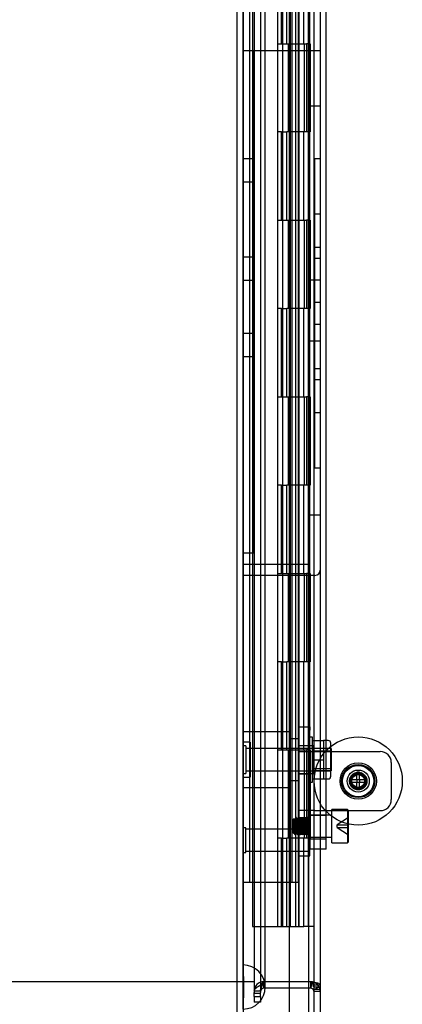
# Model space of a CAD drawing. Header units: inches. Extents: x 1 to 240, y -1 to 159.
# Tile 67 of 108: x 115.39 to 119.73, y 63.57 to 74.72. Entities that reach past the tile are written whole.
import ezdxf
from ezdxf.enums import TextEntityAlignment as Align
from ezdxf.lldxf.tags import DXFTag

# ---------------------------------------------------------------- set-up
doc = ezdxf.new("R2010")
doc.units = ezdxf.units.IN
doc.header["$MEASUREMENT"] = 0
for name, color, linetype in [('COM43544', 7, 'Continuous'), ('COM43576', 7, 'Continuous'), ('COM55702-31', 7, 'Continuous'), ('COM56175', 7, 'Continuous'), ('COM70219', 7, 'Continuous'), ('COM70657-17', 7, 'Continuous'), ('COM70658-11', 7, 'Continuous'), ('COM70662-38C', 7, 'Continuous'), ('Default', 7, 'Continuous'), ('HNG10620-38B', 7, 'Continuous'), ('HNG10620-38P', 7, 'Continuous'), ('LOC13320', 7, 'Continuous'), ('NTS16699', 7, 'Continuous'), ('PKT99', 7, 'Continuous'), ('ROL87452', 7, 'Continuous'), ('SCS86713', 7, 'Continuous'), ('SCS86714', 7, 'Continuous'), ('STD21878', 7, 'Continuous'), ('STD21879', 7, 'Continuous'), ('WAM30029', 7, 'Continuous')]:
    doc.layers.add(name, color=color, linetype=linetype)
doc.styles.add('SEACAD_Times_New_Roman', font='times.ttf')
tags = doc.linetypes.add('HIDDEN2', pattern=[0.1875, 0.125, -0.0625]).pattern_tags.tags
tags[6:7] = [DXFTag(74, 4), DXFTag(75, 0), DXFTag(340, '0'), DXFTag(46, 0.0), DXFTag(50, 0.0), DXFTag(44, 0.0), DXFTag(45, 0.0)]
tags[4:5] = [DXFTag(74, 4), DXFTag(75, 0), DXFTag(340, '0'), DXFTag(46, 0.0), DXFTag(50, 0.0), DXFTag(44, 0.0), DXFTag(45, 0.0)]
doc.dimstyles.new('HAMMOND_(STH_-_240x160)', dxfattribs={"dimtxt": 1, "dimasz": 1.25, "dimexe": 0.5, "dimexo": 0.5, "dimgap": 0.25, "dimtad": 0, "dimtih": 1, "dimtoh": 1, "dimzin": 0, "dimdsep": 46, "dimtxsty": 'SEACAD_Times_New_Roman', "dimblk1": '_SE_FILLED', "dimblk2": '_SE_FILLED', "dimsah": 1, "dimcen": 0.5, "dimadec": 0, "dimazin": 0, "dimtfac": 0.8, "dimtofl": 0, "dimtmove": 0, "dimatfit": 3, "dimfxl": 1, "dimtolj": 1, "dimtzin": 0, "dimarcsym": 0})

# ---------------------------------------------------------------- blocks, each defined once
blk = doc.blocks.new('SE3')
at = {"layer": 'COM43544', "color": 7, "linetype": 'HIDDEN2'}
for p, q in [((118.687, 63.824), (118.153, 63.824)), ((118.153, 63.752), (118.153, 63.824)), ((118.17, 63.824), (118.153, 63.824)), ((118.17, 63.752), (118.17, 63.824)), ((118.697, 63.824), (118.687, 63.824)), ((118.69, 63.752), (118.697, 63.823)), ((118.691, 63.752), (118.698, 63.823)), ((118.117, 63.716), (118.045, 63.716)), ((118.045, 63.696), (118.117, 63.696)), ((118.17, 63.752), (118.153, 63.752)), ((118.66, 63.752), (118.17, 63.752)), ((118.719, 63.766), (118.783, 63.766)), ((118.719, 63.732), (118.783, 63.766)), ((118.723, 63.738), (118.795, 63.738)), ((118.723, 63.716), (118.795, 63.716)), ((118.045, 63.657), (118.045, 63.594)), ((118.117, 63.594), (118.045, 63.594)), ((118.117, 63.657), (118.117, 63.594))]:
    blk.add_line(p, q, dxfattribs=at)
at = {"layer": 'COM43544', "color": 7, "linetype": 'Continuous'}
for p, q in [((118.687, 63.752), (118.687, 63.824)), ((118.691, 63.823), (118.698, 63.823)), ((118.687, 63.752), (118.66, 63.752))]:
    blk.add_line(p, q, dxfattribs=at)
at = {"layer": 'COM43544', "color": 7, "linetype": 'HIDDEN2'}
for centre, radius, start, end in [((118.153, 63.716), 0.108, 90, 179.0983), ((118.687, 63.716), 0.108, 0, 70.3799), ((118.153, 63.716), 0.036, 90, 179.0983), ((118.752, 63.736), 0.0433, 3.1615, 44.0869)]:
    blk.add_arc(centre, radius, start, end, dxfattribs=at)
at = {"layer": 'COM43544', "color": 7, "linetype": 'Continuous'}
for radius, start in [(0.108, 70.3799), (0.036, 0)]:
    blk.add_arc((118.687, 63.716), radius, start, 90, dxfattribs=at)
at = {"layer": 'COM43544', "color": 7, "linetype": 'HIDDEN2'}
for points, knots in [([(118.153, 63.824), (118.152, 63.824), (118.15, 63.824), (118.148, 63.823), (118.145, 63.821), (118.143, 63.819), (118.14, 63.817), (118.137, 63.813), (118.134, 63.808), (118.131, 63.801), (118.128, 63.792), (118.125, 63.782), (118.122, 63.769), (118.12, 63.759), (118.119, 63.745), (118.118, 63.735), (118.117, 63.724), (118.117, 63.719), (118.117, 63.716)], [0, 0, 0, 0, 0.022754, 0.045984, 0.070591, 0.096461, 0.123511, 0.151659, 0.210448, 0.271762, 0.334819, 0.464273, 0.530139, 0.663249, 0.730292, 0.864945, 0.932449, 1, 1, 1, 1]), ([(118.719, 63.766), (118.719, 63.769), (118.718, 63.773), (118.716, 63.78), (118.715, 63.786), (118.713, 63.793), (118.711, 63.799), (118.708, 63.805), (118.705, 63.81), (118.701, 63.816), (118.698, 63.819), (118.694, 63.822), (118.692, 63.823), (118.691, 63.823), (118.691, 63.823)], [0, 0, 0, 0, 0.137044, 0.205097, 0.339959, 0.406622, 0.537833, 0.602098, 0.726778, 0.786613, 0.898971, 0.950885, 0.97576, 1, 1, 1, 1])]:
    blk.add_open_spline(points, degree=3, knots=knots, dxfattribs=at)
at = {"layer": 'COM43576', "color": 7, "linetype": 'Continuous'}
for p, q in [((118.723, 104.342), (118.723, 62.556)), ((118.687, 63.824), (118.66, 63.824)), ((118.687, 63.824), (118.698, 63.824))]:
    blk.add_line(p, q, dxfattribs=at)
at = {"layer": 'COM43576', "color": 7, "linetype": 'HIDDEN2'}
for p, q in [((118.795, 104.342), (118.795, 62.556)), ((118.045, 103.195), (118.045, 63.702)), ((118.117, 103.195), (118.117, 63.702)), ((118.17, 63.824), (118.153, 63.807)), ((118.66, 63.824), (118.17, 63.824)), ((118.698, 63.824), (118.719, 63.824)), ((118.117, 63.716), (118.045, 63.716)), ((118.045, 63.657), (118.045, 63.702)), ((118.117, 63.657), (118.117, 63.702)), ((118.723, 63.788), (118.795, 63.788)), ((118.045, 63.657), (118.117, 63.657))]:
    blk.add_line(p, q, dxfattribs=at)
for points, knots in [([(118.046, 63.72), (118.046, 63.726), (118.049, 63.732), (118.059, 63.746), (118.067, 63.754), (118.087, 63.769), (118.099, 63.777), (118.125, 63.792), (118.139, 63.799), (118.153, 63.807)], [0.0402315, 0.0402315, 0.0402315, 0.0402315, 0.25, 0.25, 0.5, 0.5, 0.75, 0.75, 1, 1, 1, 1]), ([(118.117, 63.716), (118.117, 63.731), (118.121, 63.746), (118.135, 63.777), (118.144, 63.792), (118.153, 63.807)], [0, 0, 0, 0, 0.5, 0.5, 1, 1, 1, 1]), ([(118.719, 63.824), (118.73, 63.821), (118.74, 63.818), (118.759, 63.812), (118.767, 63.809), (118.781, 63.803), (118.786, 63.8), (118.794, 63.794), (118.795, 63.791), (118.795, 63.788)], [0, 0, 0, 0, 0.25, 0.25, 0.5, 0.5, 0.75, 0.75, 1, 1, 1, 1])]:
    blk.add_open_spline(points, degree=3, knots=knots, dxfattribs=at)
at = {"layer": 'COM43576', "color": 7, "linetype": 'Continuous'}
blk.add_open_spline([(118.698, 63.824), (118.705, 63.818), (118.712, 63.812), (118.721, 63.8), (118.723, 63.794), (118.723, 63.788)], degree=3, knots=[0, 0, 0, 0, 0.5, 0.5, 1, 1, 1, 1], dxfattribs=at)
at = {"layer": 'COM55702-31', "color": 7, "linetype": 'HIDDEN2'}
for p, q in [((117.992, 101.949), (117.992, 64.949)), ((118.473, 101.949), (118.473, 64.949)), ((118.545, 101.949), (118.545, 64.949)), ((117.992, 64.949), (117.92, 64.949)), ((118.108, 64.949), (117.992, 64.949)), ((118.358, 64.949), (118.108, 64.949)), ((118.545, 64.949), (118.358, 64.949))]:
    blk.add_line(p, q, dxfattribs=at)
at = {"layer": 'COM56175', "color": 7, "linetype": 'HIDDEN2'}
for p, q in [((118.55, 66.713), (118.675, 66.713)), ((118.55, 66.675), (118.55, 66.713)), ((118.675, 66.713), (118.675, 66.675)), ((118.55, 66.675), (118.55, 66.432)), ((118.675, 66.432), (118.675, 66.675)), ((118.55, 66.498), (118.675, 66.498)), ((118.55, 66.432), (118.735, 66.432)), ((118.55, 65.762), (118.55, 66.432)), ((118.675, 65.762), (118.675, 66.432)), ((118.735, 66.432), (119.475, 66.432)), ((119.6, 66.307), (119.6, 65.887)), ((118.55, 66.179), (118.675, 66.179)), ((118.735, 65.762), (118.55, 65.762)), ((118.55, 65.73), (118.55, 65.762)), ((118.55, 65.73), (118.55, 65.337)), ((118.675, 65.762), (118.675, 65.73)), ((118.675, 65.73), (118.675, 65.337)), ((118.735, 65.762), (119.475, 65.762)), ((118.675, 65.681), (118.55, 65.681)), ((118.675, 65.674), (118.55, 65.674)), ((118.55, 65.498), (118.675, 65.498)), ((118.675, 65.491), (118.55, 65.491)), ((118.55, 65.251), (118.55, 65.337)), ((118.55, 65.251), (118.675, 65.251)), ((118.675, 65.327), (118.675, 65.337)), ((118.675, 65.251), (118.675, 65.324))]:
    blk.add_line(p, q, dxfattribs=at)
for radius in [0.095, 0.088]:
    blk.add_circle((119.225, 66.097), radius, dxfattribs=at)
for centre, start, end in [((119.475, 66.307), 0, 90), ((119.475, 65.887), 270, 0)]:
    blk.add_arc(centre, 0.125, start, end, dxfattribs=at)
at = {"layer": 'COM70219', "color": 7, "linetype": 'HIDDEN2'}
for p, q in [((117.921, 64.014), (117.921, 102.884)), ((117.922, 64.014), (117.922, 102.884)), ((117.924, 64.014), (117.924, 102.884)), ((118.17, 64.014), (118.17, 102.884)), ((117.921, 63.515), (117.921, 64.014)), ((117.921, 64.013), (117.922, 64.013)), ((117.922, 63.515), (117.922, 64.014)), ((117.922, 64.013), (117.924, 63.764)), ((117.924, 63.764), (117.924, 64.014)), ((118.17, 63.764), (118.17, 64.014)), ((117.924, 63.764), (117.922, 63.515))]:
    blk.add_line(p, q, dxfattribs=at)
for start, end in [(0, 90), (270, 0)]:
    blk.add_arc((117.92, 63.764), 0.25, start, end, dxfattribs=at)
at = {"layer": 'COM70657-17', "color": 7, "linetype": 'Continuous'}
for p, q in [((117.848, 103.435), (117.848, 63.463)), ((118.66, 103.471), (118.66, 63.427))]:
    blk.add_line(p, q, dxfattribs=at)
at = {"layer": 'COM70657-17', "color": 7, "linetype": 'HIDDEN2'}
for p, q in [((117.92, 103.435), (117.92, 63.463)), ((118.442, 103.471), (118.442, 63.427))]:
    blk.add_line(p, q, dxfattribs=at)
at = {"layer": 'COM70658-11', "color": 7, "linetype": 'HIDDEN2'}
for p, q in [((118.863, 65.324), (118.863, 96.385)), ((118.675, 66.713), (118.675, 82.436)), ((118.863, 65.707), (118.675, 65.707)), ((118.675, 65.442), (118.863, 65.442)), ((118.675, 65.324), (118.675, 65.327)), ((118.863, 65.324), (118.675, 65.324))]:
    blk.add_line(p, q, dxfattribs=at)
at = {"layer": 'COM70662-38C', "color": 7, "linetype": 'HIDDEN2'}
for p, q in [((118.028, 102.449), (118.028, 64.449)), ((118.456, 64.449), (118.456, 102.449)), ((118.516, 64.449), (118.516, 102.449)), ((118.357, 74.449), (118.357, 75.449)), ((118.414, 74.449), (118.414, 75.449)), ((118.308, 74.449), (118.314, 74.449)), ((118.308, 74.449), (118.308, 73.449)), ((118.314, 74.449), (118.357, 74.449)), ((118.357, 74.449), (118.414, 74.449)), ((118.368, 74.449), (118.368, 73.449)), ((118.431, 74.449), (118.431, 73.449)), ((118.431, 74.449), (118.615, 74.449)), ((118.443, 74.449), (118.443, 73.449)), ((118.556, 73.449), (118.556, 74.449)), ((118.616, 73.449), (118.616, 74.449)), ((118.314, 73.449), (118.308, 73.449)), ((118.357, 73.449), (118.314, 73.449)), ((118.357, 73.449), (118.414, 73.449)), ((118.357, 72.449), (118.357, 73.449)), ((118.414, 72.449), (118.414, 73.449)), ((118.615, 73.449), (118.431, 73.449)), ((118.308, 72.449), (118.314, 72.449)), ((118.308, 72.449), (118.308, 71.449)), ((118.314, 72.449), (118.357, 72.449)), ((118.357, 72.449), (118.414, 72.449)), ((118.368, 72.449), (118.368, 71.449)), ((118.431, 72.449), (118.431, 71.449)), ((118.431, 72.449), (118.615, 72.449)), ((118.443, 72.449), (118.443, 71.449)), ((118.556, 71.449), (118.556, 72.449)), ((118.616, 71.449), (118.616, 72.449)), ((118.314, 71.449), (118.308, 71.449)), ((118.357, 71.449), (118.314, 71.449)), ((118.357, 71.449), (118.414, 71.449)), ((118.357, 70.449), (118.357, 71.449)), ((118.414, 70.449), (118.414, 71.449)), ((118.615, 71.449), (118.431, 71.449)), ((118.308, 70.449), (118.314, 70.449)), ((118.308, 70.449), (118.308, 69.449)), ((118.314, 70.449), (118.357, 70.449)), ((118.357, 70.449), (118.414, 70.449)), ((118.368, 70.449), (118.368, 69.449)), ((118.431, 70.449), (118.431, 69.449)), ((118.431, 70.449), (118.615, 70.449)), ((118.443, 70.449), (118.443, 69.449)), ((118.556, 69.449), (118.556, 70.449)), ((118.616, 69.449), (118.616, 70.449)), ((118.314, 69.449), (118.308, 69.449)), ((118.357, 69.449), (118.314, 69.449)), ((118.357, 69.449), (118.414, 69.449)), ((118.357, 68.449), (118.357, 69.449)), ((118.414, 68.449), (118.414, 69.449)), ((118.615, 69.449), (118.431, 69.449)), ((118.308, 68.449), (118.314, 68.449)), ((118.308, 68.449), (118.308, 67.449)), ((118.314, 68.449), (118.357, 68.449)), ((118.357, 68.449), (118.414, 68.449)), ((118.368, 68.449), (118.368, 67.449)), ((118.431, 68.449), (118.431, 67.449)), ((118.431, 68.449), (118.615, 68.449)), ((118.443, 68.449), (118.443, 67.449)), ((118.556, 67.449), (118.556, 68.449)), ((118.616, 67.449), (118.616, 68.449)), ((118.314, 67.449), (118.308, 67.449)), ((118.357, 67.449), (118.314, 67.449)), ((118.357, 67.449), (118.414, 67.449)), ((118.357, 66.449), (118.357, 67.449)), ((118.414, 66.449), (118.414, 67.449)), ((118.615, 67.449), (118.431, 67.449)), ((118.308, 66.449), (118.314, 66.449)), ((118.308, 66.449), (118.308, 65.449)), ((118.314, 66.449), (118.357, 66.449)), ((118.357, 66.449), (118.414, 66.449)), ((118.368, 66.449), (118.368, 65.449)), ((118.431, 66.449), (118.431, 65.449)), ((118.431, 66.449), (118.615, 66.449)), ((118.443, 66.449), (118.443, 65.449)), ((118.556, 65.449), (118.556, 66.449)), ((118.616, 65.449), (118.616, 66.449)), ((118.314, 65.449), (118.308, 65.449)), ((118.357, 65.449), (118.314, 65.449)), ((118.357, 65.449), (118.414, 65.449)), ((118.357, 64.449), (118.357, 65.449)), ((118.414, 64.449), (118.414, 65.449)), ((118.615, 65.449), (118.431, 65.449)), ((118.028, 64.449), (118.427, 64.449)), ((118.427, 64.449), (118.516, 64.449))]:
    blk.add_line(p, q, dxfattribs=at)
at = {"layer": 'HNG10620-38B', "color": 7, "linetype": 'HIDDEN2'}
for p, q in [((118.663, 64.449), (118.663, 102.449)), ((118.308, 75.449), (118.308, 74.449)), ((118.368, 75.449), (118.368, 74.449)), ((118.552, 74.449), (118.552, 75.449)), ((118.609, 74.449), (118.609, 75.449)), ((118.308, 74.449), (118.314, 74.449)), ((118.414, 74.449), (118.609, 74.449)), ((118.615, 74.449), (118.637, 74.449)), ((118.68, 74.449), (118.637, 74.449)), ((118.637, 74.449), (118.637, 73.449)), ((118.68, 74.449), (118.68, 73.449)), ((118.314, 73.449), (118.308, 73.449)), ((118.308, 73.449), (118.308, 72.449)), ((118.368, 73.449), (118.368, 72.449)), ((118.609, 73.449), (118.414, 73.449)), ((118.552, 72.449), (118.552, 73.449)), ((118.609, 72.449), (118.609, 73.449)), ((118.637, 73.449), (118.615, 73.449)), ((118.68, 73.449), (118.637, 73.449)), ((118.308, 72.449), (118.314, 72.449)), ((118.414, 72.449), (118.609, 72.449)), ((118.615, 72.449), (118.637, 72.449)), ((118.68, 72.449), (118.637, 72.449)), ((118.637, 72.449), (118.637, 71.449)), ((118.68, 72.449), (118.68, 71.449)), ((118.314, 71.449), (118.308, 71.449)), ((118.308, 71.449), (118.308, 70.449)), ((118.368, 71.449), (118.368, 70.449)), ((118.609, 71.449), (118.414, 71.449)), ((118.552, 70.449), (118.552, 71.449)), ((118.609, 70.449), (118.609, 71.449)), ((118.637, 71.449), (118.615, 71.449)), ((118.68, 71.449), (118.637, 71.449)), ((118.308, 70.449), (118.314, 70.449)), ((118.414, 70.449), (118.609, 70.449)), ((118.615, 70.449), (118.637, 70.449)), ((118.68, 70.449), (118.637, 70.449)), ((118.637, 70.449), (118.637, 69.449)), ((118.68, 70.449), (118.68, 69.449)), ((118.314, 69.449), (118.308, 69.449)), ((118.308, 69.449), (118.308, 68.449)), ((118.368, 69.449), (118.368, 68.449)), ((118.609, 69.449), (118.414, 69.449)), ((118.552, 68.449), (118.552, 69.449)), ((118.609, 68.449), (118.609, 69.449)), ((118.637, 69.449), (118.615, 69.449)), ((118.68, 69.449), (118.637, 69.449)), ((118.308, 68.449), (118.314, 68.449)), ((118.414, 68.449), (118.609, 68.449)), ((118.615, 68.449), (118.637, 68.449)), ((118.68, 68.449), (118.637, 68.449)), ((118.637, 68.449), (118.637, 67.449)), ((118.68, 68.449), (118.68, 67.449)), ((118.314, 67.449), (118.308, 67.449)), ((118.308, 67.449), (118.308, 66.449)), ((118.368, 67.449), (118.368, 66.449)), ((118.609, 67.449), (118.414, 67.449)), ((118.552, 66.449), (118.552, 67.449)), ((118.609, 66.449), (118.609, 67.449)), ((118.637, 67.449), (118.615, 67.449)), ((118.68, 67.449), (118.637, 67.449)), ((118.308, 66.449), (118.314, 66.449)), ((118.414, 66.449), (118.609, 66.449)), ((118.615, 66.449), (118.637, 66.449)), ((118.68, 66.449), (118.637, 66.449)), ((118.637, 66.449), (118.637, 65.449)), ((118.68, 66.449), (118.68, 65.449)), ((118.314, 65.449), (118.308, 65.449)), ((118.308, 65.449), (118.308, 64.449)), ((118.368, 65.449), (118.368, 64.449)), ((118.609, 65.449), (118.414, 65.449)), ((118.552, 64.449), (118.552, 65.449)), ((118.609, 64.449), (118.609, 65.449)), ((118.637, 65.449), (118.615, 65.449)), ((118.68, 65.449), (118.637, 65.449)), ((118.516, 64.449), (118.609, 64.449)), ((118.655, 64.449), (118.609, 64.449)), ((118.663, 64.449), (118.655, 64.449)), ((118.723, 64.449), (118.663, 64.449))]:
    blk.add_line(p, q, dxfattribs=at)
at = {"layer": 'HNG10620-38P', "color": 7, "linetype": 'HIDDEN2'}
for p, q in [((118.368, 102.01), (118.368, 64.449)), ((118.556, 64.449), (118.556, 102.01))]:
    blk.add_line(p, q, dxfattribs=at)
at = {"layer": 'LOC13320', "color": 7, "linetype": 'HIDDEN2'}
for p, q in [((118.45, 66.654), (117.92, 66.654)), ((118.45, 66.654), (118.45, 66.024)), ((117.999, 66.536), (117.92, 66.536)), ((117.999, 66.536), (117.999, 66.142)), ((118.55, 66.575), (118.45, 66.575)), ((118.716, 66.496), (118.55, 66.496)), ((118.716, 66.496), (118.716, 66.181)), ((118.716, 66.467), (117.999, 66.467)), ((117.92, 66.142), (117.999, 66.142)), ((117.999, 66.211), (118.716, 66.211)), ((118.55, 66.181), (118.716, 66.181)), ((117.92, 66.024), (118.45, 66.024)), ((118.45, 66.103), (118.55, 66.103))]:
    blk.add_line(p, q, dxfattribs=at)
at = {"layer": 'NTS16699', "color": 7, "linetype": 'HIDDEN2'}
for p, q in [((118.705, 66.556), (118.83, 66.556)), ((118.83, 66.556), (118.83, 66.448)), ((118.885, 66.556), (118.83, 66.556)), ((118.915, 66.151), (118.915, 66.526)), ((118.915, 66.464), (118.705, 66.464)), ((118.915, 66.437), (118.705, 66.437)), ((118.83, 66.448), (118.83, 66.339)), ((118.705, 66.339), (118.83, 66.339)), ((118.83, 66.339), (118.83, 66.23)), ((118.705, 66.241), (118.915, 66.241)), ((118.915, 66.214), (118.705, 66.214)), ((118.83, 66.23), (118.83, 66.121)), ((118.705, 66.121), (118.83, 66.121)), ((118.83, 66.121), (118.885, 66.121))]:
    blk.add_line(p, q, dxfattribs=at)
for centre, start, end in [((118.885, 66.526), 0, 90), ((118.885, 66.151), 270, 0)]:
    blk.add_arc(centre, 0.03, start, end, dxfattribs=at)
at = {"layer": 'PKT99', "color": 7, "linetype": 'HIDDEN2'}
for p, q in [((117.92, 74.371), (118.045, 74.371)), ((118.045, 74.371), (118.735, 74.371)), ((118.045, 73.871), (118.045, 74.371)), ((118.67, 74.371), (118.67, 68.552)), ((118.735, 74.371), (118.795, 74.371)), ((118.795, 74.371), (118.795, 68.487)), ((118.045, 69.177), (118.045, 73.871)), ((118.67, 73.746), (118.795, 73.746)), ((117.92, 73.15), (118.045, 73.15)), ((118.735, 69.646), (118.735, 73.146)), ((118.795, 73.146), (118.735, 73.146)), ((117.92, 72.884), (118.045, 72.884)), ((118.735, 72.521), (118.795, 72.521)), ((118.735, 72.146), (118.795, 72.146)), ((117.92, 72.036), (118.045, 72.036)), ((118.735, 72.021), (118.795, 72.021)), ((117.92, 71.77), (118.045, 71.77)), ((118.67, 71.774), (118.795, 71.774)), ((118.735, 71.521), (118.795, 71.521)), ((118.735, 71.271), (118.795, 71.271)), ((117.92, 71.17), (118.045, 71.17)), ((118.67, 71.084), (118.795, 71.084)), ((117.92, 70.904), (118.045, 70.904)), ((118.735, 70.771), (118.795, 70.771)), ((118.735, 70.646), (118.795, 70.646)), ((118.735, 70.271), (118.795, 70.271)), ((118.735, 69.646), (118.795, 69.646)), ((118.045, 68.677), (118.045, 69.177)), ((118.67, 69.112), (118.795, 69.112)), ((118.045, 68.677), (117.92, 68.677)), ((117.92, 68.552), (118.67, 68.552)), ((118.735, 68.427), (117.92, 68.427))]:
    blk.add_line(p, q, dxfattribs=at)
blk.add_arc((118.735, 68.487), 0.06, 270, 0, dxfattribs=at)
at = {"layer": 'ROL87452', "color": 7, "linetype": 'HIDDEN2'}
for radius in [0.5, 0.206, 0.125]:
    blk.add_circle((119.225, 66.097), radius, dxfattribs=at)
at = {"layer": 'SCS86713', "color": 7, "linetype": 'HIDDEN2'}
for p, q in [((118.925, 65.711), (118.675, 65.711)), ((118.925, 65.399), (118.925, 65.774)), ((119.103, 65.774), (118.925, 65.774)), ((119.103, 65.774), (119.103, 65.399)), ((119.113, 65.764), (119.103, 65.774)), ((119.113, 65.409), (119.113, 65.764)), ((118.499, 65.672), (118.488, 65.66)), ((118.488, 65.66), (118.488, 65.512)), ((118.504, 65.664), (118.5, 65.67)), ((118.511, 65.664), (118.503, 65.664)), ((118.542, 65.664), (118.535, 65.664)), ((118.574, 65.664), (118.566, 65.664)), ((118.605, 65.664), (118.597, 65.664)), ((118.636, 65.664), (118.628, 65.664)), ((118.667, 65.664), (118.66, 65.664)), ((119.113, 65.685), (118.988, 65.601)), ((118.988, 65.601), (119.113, 65.601)), ((118.988, 65.571), (118.988, 65.601)), ((118.488, 65.512), (118.492, 65.508)), ((118.492, 65.508), (118.492, 65.53)), ((118.492, 65.508), (118.496, 65.508)), ((118.495, 65.508), (118.499, 65.502)), ((118.501, 65.499), (118.512, 65.488)), ((118.519, 65.508), (118.527, 65.508)), ((118.55, 65.508), (118.558, 65.508)), ((118.581, 65.508), (118.589, 65.508)), ((118.613, 65.508), (118.621, 65.508)), ((118.644, 65.508), (118.652, 65.508)), ((118.675, 65.508), (118.675, 65.508)), ((118.988, 65.571), (119.113, 65.571)), ((118.988, 65.571), (119.113, 65.487)), ((118.675, 65.461), (118.925, 65.461)), ((118.925, 65.399), (119.103, 65.399)), ((119.103, 65.399), (119.113, 65.409))]:
    blk.add_line(p, q, dxfattribs=at)
for centre, radius, start, end in [((97.242, 78.014), 24.595, 329.8575, 329.9124), ((138.609, 77.321), 23.213, 210.0866, 210.1448), ((97.459, 77.906), 24.379, 329.8572, 329.9126), ((140.258, 78.259), 25.084, 210.088, 210.1418), ((98.327, 77.421), 23.413, 329.8557, 329.9134), ((141.172, 78.771), 26.104, 210.0891, 210.1408), ((97.028, 78.192), 24.95, 329.858, 329.9121), ((140.93, 78.612), 25.787, 210.0889, 210.1413), ((96.565, 78.479), 25.522, 329.8585, 329.9114), ((140.212, 78.178), 24.922, 210.0879, 210.1422), ((101.874, 75.416), 19.419, 329.855, 329.9017), ((138.346, 53.995), 22.927, 149.8549, 149.9138), ((96.474, 52.704), 25.5, 30.0885, 30.1414), ((139.383, 53.412), 24.089, 149.8566, 149.9126), ((96.78, 52.863), 25.183, 30.0882, 30.1419), ((140.871, 52.567), 25.774, 149.859, 149.9114), ((97.315, 53.155), 24.6, 30.0876, 30.1425), ((141.17, 52.411), 26.083, 149.859, 149.9108), ((97.125, 53.027), 24.857, 30.0878, 30.1421), ((140.563, 52.782), 25.345, 149.8582, 149.9116), ((98.187, 53.625), 23.664, 30.0867, 30.1438), ((139.969, 53.144), 24.622, 149.8575, 149.9124)]:
    blk.add_arc(centre, radius, start, end, dxfattribs=at)
blk.add_ellipse((118.494, 65.586), major_axis=(0.002, -0.0784), ratio=0.060246, start_param=5.52224, end_param=6.281615, dxfattribs=at)
for points, knots in [([(118.499, 65.672), (118.499, 65.671), (118.499, 65.67), (118.498, 65.666), (118.497, 65.657), (118.496, 65.641), (118.495, 65.614), (118.494, 65.581), (118.493, 65.554), (118.492, 65.541), (118.492, 65.535), (118.492, 65.532)], [0, 0, 0, 0, 0.065016, 0.143192, 0.250589, 0.375884, 0.501185, 0.748978, 0.874062, 0.944489, 1, 1, 1, 1]), ([(118.509, 65.491), (118.509, 65.491), (118.508, 65.494), (118.507, 65.504), (118.507, 65.512), (118.506, 65.529), (118.506, 65.54), (118.505, 65.562), (118.504, 65.574), (118.504, 65.598), (118.503, 65.61), (118.502, 65.631), (118.502, 65.64), (118.501, 65.656), (118.501, 65.662), (118.5, 65.67), (118.5, 65.672), (118.499, 65.672)], [0, 0, 0, 0, 0.125, 0.125, 0.25, 0.25, 0.375, 0.375, 0.5, 0.5, 0.625, 0.625, 0.75, 0.75, 0.875, 0.875, 1, 1, 1, 1]), ([(118.492, 65.53), (118.492, 65.528), (118.493, 65.525), (118.494, 65.52), (118.495, 65.514), (118.496, 65.508), (118.498, 65.504), (118.5, 65.5), (118.5, 65.499), (118.501, 65.499)], [0, 0, 0, 0, 0.087923, 0.200057, 0.337286, 0.50069, 0.696806, 0.863804, 1, 1, 1, 1]), ([(118.512, 65.53), (118.512, 65.529), (118.512, 65.526), (118.512, 65.52), (118.511, 65.513), (118.511, 65.506), (118.511, 65.5), (118.51, 65.494), (118.51, 65.492), (118.509, 65.491), (118.509, 65.491), (118.509, 65.491)], [0, 0, 0, 0, 0.04291, 0.126296, 0.249826, 0.363763, 0.500321, 0.67686, 0.818716, 0.926321, 1, 1, 1, 1])]:
    blk.add_open_spline(points, degree=3, knots=knots, dxfattribs=at)
for points, weights, knots in [([(118.503, 65.664), (118.501, 65.664), (118.499, 65.641), (118.498, 65.618), (118.496, 65.586), (118.494, 65.555), (118.492, 65.532)], [1, 0.923879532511, 1, 0.923879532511, 1, 0.926315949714, 0.995283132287], [0, 0, 0, 0.336928, 0.336928, 0.673856, 0.673856, 1, 1, 1]), ([(118.511, 65.664), (118.509, 65.664), (118.507, 65.641), (118.505, 65.618), (118.503, 65.586), (118.501, 65.554), (118.499, 65.531), (118.498, 65.508), (118.496, 65.508)], [1, 0.923879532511, 1, 0.923879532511, 1, 0.923879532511, 1, 0.923879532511, 1], [0, 0, 0, 0.25, 0.25, 0.5, 0.5, 0.75, 0.75, 1, 1, 1]), ([(118.519, 65.508), (118.517, 65.508), (118.515, 65.531), (118.513, 65.554), (118.511, 65.586), (118.509, 65.618), (118.507, 65.641), (118.505, 65.664), (118.503, 65.664)], [1, 0.923879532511, 1, 0.923879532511, 1, 0.923879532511, 1, 0.923879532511, 1], [0, 0, 0, 0.25, 0.25, 0.5, 0.5, 0.75, 0.75, 1, 1, 1]), ([(118.527, 65.508), (118.525, 65.508), (118.523, 65.531), (118.521, 65.554), (118.519, 65.586), (118.517, 65.618), (118.515, 65.641), (118.513, 65.664), (118.511, 65.664)], [1, 0.923879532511, 1, 0.923879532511, 1, 0.923879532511, 1, 0.923879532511, 1], [0, 0, 0, 0.25, 0.25, 0.5, 0.5, 0.75, 0.75, 1, 1, 1]), ([(118.522, 65.684), (118.521, 65.681), (118.519, 65.656), (118.517, 65.627), (118.515, 65.586), (118.514, 65.555), (118.512, 65.53)], [0.984812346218, 0.932434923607, 1, 0.923879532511, 1, 0.941632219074, 0.972775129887], [0.93644748, 0.93644748, 0.93644748, 0.95769896, 0.95769896, 0.98164138, 0.98164138, 1, 1, 1]), ([(118.535, 65.664), (118.533, 65.664), (118.531, 65.641), (118.529, 65.618), (118.527, 65.586), (118.525, 65.554), (118.523, 65.531), (118.521, 65.508), (118.519, 65.508)], [1, 0.923879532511, 1, 0.923879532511, 1, 0.923879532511, 1, 0.923879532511, 1], [0, 0, 0, 0.25, 0.25, 0.5, 0.5, 0.75, 0.75, 1, 1, 1]), ([(118.539, 65.488), (118.539, 65.488), (118.539, 65.488), (118.537, 65.488), (118.535, 65.516), (118.533, 65.545), (118.531, 65.586), (118.529, 65.627), (118.527, 65.656), (118.525, 65.681), (118.523, 65.684)], [0.984171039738, 0.991028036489, 1, 0.923879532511, 1, 0.923879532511, 1, 0.923879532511, 1, 0.932950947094, 0.98401928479], [0.83516483, 0.83516483, 0.83516483, 0.83798681, 0.83798681, 0.86192924, 0.86192924, 0.88587167, 0.88587167, 0.9098141, 0.9098141, 0.93090326, 0.93090326, 0.93090326]), ([(118.542, 65.664), (118.54, 65.664), (118.539, 65.641), (118.537, 65.618), (118.535, 65.586), (118.533, 65.554), (118.531, 65.531), (118.529, 65.508), (118.527, 65.508)], [1, 0.923879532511, 1, 0.923879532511, 1, 0.923879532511, 1, 0.923879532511, 1], [0, 0, 0, 0.25, 0.25, 0.5, 0.5, 0.75, 0.75, 1, 1, 1]), ([(118.55, 65.508), (118.548, 65.508), (118.546, 65.531), (118.544, 65.554), (118.542, 65.586), (118.54, 65.618), (118.539, 65.641), (118.537, 65.664), (118.535, 65.664)], [1, 0.923879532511, 1, 0.923879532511, 1, 0.923879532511, 1, 0.923879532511, 1], [0, 0, 0, 0.25, 0.25, 0.5, 0.5, 0.75, 0.75, 1, 1, 1]), ([(118.553, 65.681), (118.552, 65.675), (118.55, 65.656), (118.548, 65.627), (118.546, 65.586), (118.544, 65.545), (118.542, 65.516), (118.541, 65.5), (118.54, 65.493)], [0.966598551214, 0.948623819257, 1, 0.923879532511, 1, 0.923879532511, 1, 0.955233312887, 0.963121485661], [0.75, 0.75, 0.75, 0.76615952, 0.76615952, 0.79010195, 0.79010195, 0.81404438, 0.81404438, 0.828125, 0.828125, 0.828125]), ([(118.558, 65.508), (118.556, 65.508), (118.554, 65.531), (118.552, 65.554), (118.55, 65.586), (118.548, 65.618), (118.546, 65.641), (118.544, 65.664), (118.542, 65.664)], [1, 0.923879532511, 1, 0.923879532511, 1, 0.923879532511, 1, 0.923879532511, 1], [0, 0, 0, 0.25, 0.25, 0.5, 0.5, 0.75, 0.75, 1, 1, 1]), ([(118.566, 65.664), (118.564, 65.664), (118.562, 65.641), (118.56, 65.618), (118.558, 65.586), (118.556, 65.554), (118.554, 65.531), (118.552, 65.511), (118.551, 65.508)], [1, 0.923879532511, 1, 0.923879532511, 1, 0.923879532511, 1, 0.934037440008, 0.982395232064], [0, 0, 0, 0.25, 0.25, 0.5, 0.5, 0.75, 0.75, 0.9666387, 0.9666387, 0.9666387]), ([(118.569, 65.488), (118.568, 65.491), (118.566, 65.516), (118.564, 65.545), (118.562, 65.586), (118.56, 65.627), (118.558, 65.656), (118.556, 65.681), (118.555, 65.684)], [0.984706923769, 0.932502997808, 1, 0.923879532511, 1, 0.923879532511, 1, 0.932619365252, 0.984527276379], [0.64915975, 0.64915975, 0.64915975, 0.67038981, 0.67038981, 0.69433224, 0.69433224, 0.71827467, 0.71827467, 0.73946813, 0.73946813, 0.73946813]), ([(118.574, 65.664), (118.572, 65.664), (118.57, 65.641), (118.568, 65.618), (118.566, 65.586), (118.564, 65.554), (118.562, 65.531), (118.56, 65.508), (118.558, 65.508)], [1, 0.923879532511, 1, 0.923879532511, 1, 0.923879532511, 1, 0.923879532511, 1], [0, 0, 0, 0.25, 0.25, 0.5, 0.5, 0.75, 0.75, 1, 1, 1]), ([(118.581, 65.508), (118.58, 65.508), (118.578, 65.531), (118.576, 65.554), (118.574, 65.586), (118.572, 65.618), (118.57, 65.641), (118.568, 65.664), (118.566, 65.664)], [1, 0.923879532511, 1, 0.923879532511, 1, 0.923879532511, 1, 0.923879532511, 1], [0, 0, 0, 0.25, 0.25, 0.5, 0.5, 0.75, 0.75, 1, 1, 1]), ([(118.583, 65.677), (118.582, 65.67), (118.581, 65.656), (118.58, 65.627), (118.578, 65.586), (118.576, 65.545), (118.574, 65.516), (118.572, 65.491), (118.57, 65.488)], [0.961945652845, 0.961466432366, 1, 0.923879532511, 1, 0.923879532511, 1, 0.932393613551, 0.984876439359], [0.5625, 0.5625, 0.5625, 0.57462009, 0.57462009, 0.59856252, 0.59856252, 0.62250495, 0.62250495, 0.64376942, 0.64376942, 0.64376942]), ([(118.589, 65.508), (118.587, 65.508), (118.585, 65.531), (118.583, 65.554), (118.581, 65.586), (118.58, 65.618), (118.578, 65.641), (118.576, 65.664), (118.574, 65.664)], [1, 0.923879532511, 1, 0.923879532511, 1, 0.923879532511, 1, 0.923879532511, 1], [0, 0, 0, 0.25, 0.25, 0.5, 0.5, 0.75, 0.75, 1, 1, 1]), ([(118.597, 65.664), (118.595, 65.664), (118.593, 65.641), (118.591, 65.618), (118.589, 65.586), (118.587, 65.554), (118.585, 65.531), (118.583, 65.508), (118.581, 65.508)], [1, 0.923879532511, 1, 0.923879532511, 1, 0.923879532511, 1, 0.923879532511, 1], [0, 0, 0, 0.25, 0.25, 0.5, 0.5, 0.75, 0.75, 1, 1, 1]), ([(118.601, 65.488), (118.599, 65.491), (118.597, 65.516), (118.595, 65.545), (118.593, 65.586), (118.591, 65.627), (118.589, 65.656), (118.587, 65.684), (118.585, 65.684), (118.585, 65.684), (118.585, 65.684)], [0.984748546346, 0.932476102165, 1, 0.923879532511, 1, 0.923879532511, 1, 0.923879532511, 1, 0.991002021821, 0.984131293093], [0.45761186, 0.45761186, 0.45761186, 0.47885038, 0.47885038, 0.50279281, 0.50279281, 0.52673524, 0.52673524, 0.55067766, 0.55067766, 0.55350783, 0.55350783, 0.55350783]), ([(118.605, 65.664), (118.603, 65.664), (118.601, 65.641), (118.599, 65.618), (118.597, 65.586), (118.595, 65.554), (118.593, 65.531), (118.591, 65.508), (118.589, 65.508)], [1, 0.923879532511, 1, 0.923879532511, 1, 0.923879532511, 1, 0.923879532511, 1], [0, 0, 0, 0.25, 0.25, 0.5, 0.5, 0.75, 0.75, 1, 1, 1]), ([(118.613, 65.508), (118.611, 65.508), (118.609, 65.531), (118.607, 65.554), (118.605, 65.586), (118.603, 65.618), (118.601, 65.641), (118.599, 65.664), (118.597, 65.664)], [1, 0.923879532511, 1, 0.923879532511, 1, 0.923879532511, 1, 0.923879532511, 1], [0, 0, 0, 0.25, 0.25, 0.5, 0.5, 0.75, 0.75, 1, 1, 1]), ([(118.617, 65.684), (118.615, 65.684), (118.613, 65.656), (118.611, 65.627), (118.609, 65.586), (118.607, 65.545), (118.605, 65.516), (118.603, 65.491), (118.601, 65.488)], [0.998509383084, 0.924632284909, 1, 0.923879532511, 1, 0.923879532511, 1, 0.932042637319, 0.985424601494], [0.359375, 0.359375, 0.359375, 0.38308066, 0.38308066, 0.40702309, 0.40702309, 0.43096552, 0.43096552, 0.45234038, 0.45234038, 0.45234038]), ([(118.621, 65.508), (118.619, 65.508), (118.617, 65.531), (118.615, 65.554), (118.613, 65.586), (118.611, 65.618), (118.609, 65.641), (118.607, 65.664), (118.605, 65.664)], [1, 0.923879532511, 1, 0.923879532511, 1, 0.923879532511, 1, 0.923879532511, 1], [0, 0, 0, 0.25, 0.25, 0.5, 0.5, 0.75, 0.75, 1, 1, 1]), ([(118.628, 65.664), (118.626, 65.664), (118.624, 65.641), (118.623, 65.618), (118.621, 65.586), (118.619, 65.554), (118.617, 65.531), (118.615, 65.508), (118.613, 65.508)], [1, 0.923879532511, 1, 0.923879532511, 1, 0.923879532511, 1, 0.923879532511, 1], [0, 0, 0, 0.25, 0.25, 0.5, 0.5, 0.75, 0.75, 1, 1, 1]), ([(118.633, 65.488), (118.632, 65.488), (118.632, 65.488), (118.63, 65.488), (118.628, 65.516), (118.626, 65.545), (118.624, 65.586), (118.623, 65.627), (118.621, 65.656), (118.619, 65.681), (118.617, 65.684)], [0.984952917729, 0.991535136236, 1, 0.923879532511, 1, 0.923879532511, 1, 0.923879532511, 1, 0.932171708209, 0.985222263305], [0.26070604, 0.26070604, 0.26070604, 0.26336852, 0.26336852, 0.28731095, 0.28731095, 0.31125338, 0.31125338, 0.33519581, 0.33519581, 0.35653007, 0.35653007, 0.35653007]), ([(118.636, 65.664), (118.634, 65.664), (118.632, 65.641), (118.63, 65.618), (118.628, 65.586), (118.626, 65.554), (118.624, 65.531), (118.623, 65.508), (118.621, 65.508)], [1, 0.923879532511, 1, 0.923879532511, 1, 0.923879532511, 1, 0.923879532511, 1], [0, 0, 0, 0.25, 0.25, 0.5, 0.5, 0.75, 0.75, 1, 1, 1]), ([(118.644, 65.508), (118.642, 65.508), (118.64, 65.531), (118.638, 65.554), (118.636, 65.586), (118.634, 65.618), (118.632, 65.641), (118.63, 65.664), (118.628, 65.664)], [1, 0.923879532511, 1, 0.923879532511, 1, 0.923879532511, 1, 0.923879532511, 1], [0, 0, 0, 0.25, 0.25, 0.5, 0.5, 0.75, 0.75, 1, 1, 1]), ([(118.647, 65.684), (118.646, 65.681), (118.644, 65.656), (118.642, 65.627), (118.64, 65.586), (118.638, 65.545), (118.636, 65.516), (118.635, 65.504), (118.634, 65.497)], [0.985021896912, 0.932300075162, 1, 0.923879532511, 1, 0.923879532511, 1, 0.966382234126, 0.962458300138], [0.17024735, 0.17024735, 0.17024735, 0.19154123, 0.19154123, 0.21548366, 0.21548366, 0.23942609, 0.23942609, 0.25, 0.25, 0.25]), ([(118.652, 65.508), (118.65, 65.508), (118.648, 65.531), (118.646, 65.554), (118.644, 65.586), (118.642, 65.618), (118.64, 65.641), (118.638, 65.664), (118.636, 65.664)], [1, 0.923879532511, 1, 0.923879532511, 1, 0.923879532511, 1, 0.923879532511, 1], [0, 0, 0, 0.25, 0.25, 0.5, 0.5, 0.75, 0.75, 1, 1, 1]), ([(118.66, 65.664), (118.658, 65.664), (118.656, 65.641), (118.654, 65.618), (118.652, 65.586), (118.65, 65.554), (118.648, 65.531), (118.646, 65.508), (118.644, 65.508)], [1, 0.923879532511, 1, 0.923879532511, 1, 0.923879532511, 1, 0.923879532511, 1], [0, 0, 0, 0.25, 0.25, 0.5, 0.5, 0.75, 0.75, 1, 1, 1]), ([(118.663, 65.488), (118.661, 65.491), (118.66, 65.516), (118.658, 65.545), (118.656, 65.586), (118.654, 65.627), (118.652, 65.656), (118.65, 65.681), (118.648, 65.684)], [0.984210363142, 0.932825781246, 1, 0.923879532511, 1, 0.923879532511, 1, 0.932507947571, 0.984699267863], [0.07464298, 0.07464298, 0.07464298, 0.09577152, 0.09577152, 0.11971395, 0.11971395, 0.14365637, 0.14365637, 0.16488488, 0.16488488, 0.16488488]), ([(118.667, 65.664), (118.665, 65.664), (118.664, 65.641), (118.662, 65.618), (118.66, 65.586), (118.658, 65.554), (118.656, 65.531), (118.654, 65.508), (118.652, 65.508)], [1, 0.923879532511, 1, 0.923879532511, 1, 0.923879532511, 1, 0.923879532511, 1], [0, 0, 0, 0.25, 0.25, 0.5, 0.5, 0.75, 0.75, 1, 1, 1]), ([(118.675, 65.508), (118.673, 65.508), (118.671, 65.531), (118.669, 65.554), (118.667, 65.586), (118.665, 65.618), (118.664, 65.641), (118.662, 65.664), (118.66, 65.664)], [1, 0.923879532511, 1, 0.923879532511, 1, 0.923879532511, 1, 0.923879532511, 1], [0, 0, 0, 0.25, 0.25, 0.5, 0.5, 0.75, 0.75, 1, 1, 1]), ([(118.675, 65.656), (118.675, 65.656), (118.675, 65.656), (118.673, 65.627), (118.671, 65.586), (118.669, 65.545), (118.667, 65.516), (118.666, 65.491), (118.664, 65.488)], [0.999988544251, 0.999994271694, 1, 0.923879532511, 1, 0.923879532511, 1, 0.932619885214, 0.984526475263], [0, 0, 0, 0.0000018, 0.0000018, 0.02394423, 0.02394423, 0.04788666, 0.04788666, 0.06907996, 0.06907996, 0.06907996]), ([(118.675, 65.586), (118.673, 65.618), (118.671, 65.641), (118.669, 65.664), (118.667, 65.664)], [1, 0.923879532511, 1, 0.923879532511, 1], [0, 0, 0, 0.5, 0.5, 1, 1, 1])]:
    blk.add_rational_spline(points, weights, degree=2, knots=knots, dxfattribs=at)
at = {"layer": 'SCS86714', "color": 7, "linetype": 'HIDDEN2'}
for p, q in [((119.21, 66.112), (119.21, 66.196)), ((119.24, 66.196), (119.21, 66.196)), ((119.24, 66.112), (119.24, 66.196)), ((119.126, 66.112), (119.126, 66.082)), ((119.21, 66.112), (119.126, 66.112)), ((119.21, 66.082), (119.126, 66.082)), ((119.21, 66.112), (119.21, 66.082)), ((119.24, 66.112), (119.21, 66.112)), ((119.21, 65.998), (119.21, 66.082)), ((119.24, 66.082), (119.21, 66.082)), ((119.324, 66.112), (119.24, 66.112)), ((119.24, 66.112), (119.24, 66.082)), ((119.24, 65.998), (119.24, 66.082)), ((119.324, 66.082), (119.24, 66.082)), ((119.324, 66.112), (119.324, 66.082)), ((119.24, 65.998), (119.21, 65.998))]:
    blk.add_line(p, q, dxfattribs=at)
for radius in [0.188, 0.177, 0.125, 0.0727]:
    blk.add_circle((119.225, 66.097), radius, dxfattribs=at)
for centre, radius, start, end in [((119.225, 66.097), 0.0781, 0, 180), ((119.225, 66.097), 0.0781, 0, 180), ((119.219, 66.108), 0.0907, 353.1789, 65.1935), ((119.225, 66.097), 0.0781, 180, 0), ((119.225, 66.097), 0.0781, 180, 270), ((119.225, 66.097), 0.0781, 270, 0.0066), ((119.231, 66.107), 0.0785, 323.8442, 352.4285)]:
    blk.add_arc(centre, radius, start, end, dxfattribs=at)
for points, weights, knots in [([(119.241, 66.194), (119.272, 66.189), (119.295, 66.166), (119.324, 66.138), (119.324, 66.097), (119.324, 66.056), (119.295, 66.027), (119.266, 65.998), (119.225, 65.998), (119.184, 65.998), (119.156, 66.027), (119.127, 66.056), (119.127, 66.097), (119.127, 66.138), (119.156, 66.166), (119.184, 66.195), (119.225, 66.195), (119.242, 66.195), (119.257, 66.19)], [0.974573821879, 0.940011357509, 1, 0.923879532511, 1, 0.923879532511, 1, 0.923879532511, 1, 0.923879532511, 1, 0.923879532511, 1, 0.923879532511, 1, 0.923879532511, 1, 0.968096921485, 0.96293583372], [0.8018506, 0.8018506, 0.8018506, 0.8208774, 0.8208774, 0.8450208, 0.8450208, 0.8691642, 0.8691642, 0.8933076, 0.8933076, 0.917451, 0.917451, 0.9415944, 0.9415944, 0.9657378, 0.9657378, 0.9898812, 0.9898812, 1, 1, 1]), ([(119.156, 66.166), (119.156, 66.166), (119.156, 66.166), (119.157, 66.168), (119.159, 66.17)], [0.999988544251, 0.999994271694, 1, 0.995250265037, 0.991093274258], [0, 0, 0, 0.000001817, 0.000001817, 0.001508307, 0.001508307, 0.001508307])]:
    blk.add_rational_spline(points, weights, degree=2, knots=knots, dxfattribs=at)
for points, knots in [([(119.156, 66.166), (119.147, 66.156), (119.142, 66.144), (119.136, 66.133), (119.134, 66.12), (119.132, 66.106), (119.134, 66.094), (119.136, 66.08), (119.141, 66.068), (119.146, 66.057), (119.155, 66.047), (119.164, 66.037), (119.175, 66.03), (119.186, 66.023), (119.199, 66.02), (119.212, 66.017), (119.225, 66.019)], [0, 0, 0, 0.125, 0.125, 0.25, 0.25, 0.375, 0.375, 0.5, 0.5, 0.625, 0.625, 0.75, 0.75, 0.875, 0.875, 1, 1, 1]), ([(119.303, 66.097), (119.305, 66.11), (119.302, 66.123), (119.299, 66.136), (119.292, 66.147), (119.286, 66.158), (119.275, 66.167), (119.266, 66.176), (119.254, 66.181), (119.242, 66.186), (119.229, 66.188), (119.222, 66.189), (119.216, 66.189), (119.209, 66.189), (119.203, 66.188), (119.196, 66.187), (119.19, 66.185), (119.184, 66.183), (119.178, 66.18), (119.166, 66.175), (119.156, 66.166)], [0, 0, 0, 0.125, 0.125, 0.25, 0.25, 0.375, 0.375, 0.5, 0.5, 0.625, 0.625, 0.6875, 0.6875, 0.75, 0.75, 0.8125, 0.8125, 0.875, 0.875, 1, 1, 1])]:
    blk.add_open_spline(points, degree=2, knots=knots, dxfattribs=at)
at = {"layer": 'STD21878', "color": 7, "linetype": 'HIDDEN2'}
for p, q in [((117.951, 65.567), (117.92, 65.567)), ((117.951, 65.286), (117.951, 65.567)), ((118.67, 65.552), (117.951, 65.552)), ((118.67, 65.302), (118.67, 65.552)), ((117.92, 65.286), (117.951, 65.286)), ((117.951, 65.302), (118.67, 65.302))]:
    blk.add_line(p, q, dxfattribs=at)
at = {"layer": 'STD21879', "color": 7, "linetype": 'HIDDEN2'}
for p, q in [((117.951, 66.495), (117.92, 66.495)), ((117.951, 66.495), (117.951, 66.183)), ((118.92, 66.464), (117.951, 66.464)), ((118.92, 66.464), (118.92, 66.214)), ((117.92, 66.183), (117.951, 66.183)), ((117.951, 66.214), (118.92, 66.214))]:
    blk.add_line(p, q, dxfattribs=at)
at = {"layer": 'WAM30029', "color": 7, "linetype": 'HIDDEN2'}
for p, q in [((118.705, 66.594), (118.675, 66.594)), ((118.705, 66.084), (118.705, 66.594)), ((118.705, 66.495), (118.675, 66.495)), ((118.675, 66.183), (118.705, 66.183)), ((118.675, 66.084), (118.705, 66.084))]:
    blk.add_line(p, q, dxfattribs=at)
blk = doc.blocks.new('DMBLK3295')
at = {"layer": 'Default', "linetype": 'Continuous'}
for points in [[(105.635, 101.824), (106.052, 101.824), (105.843, 103.074)], [(105.635, 65.074), (105.843, 63.824), (106.052, 65.074)]]:
    blk.add_hatch(color=7, dxfattribs=at).paths.add_polyline_path(points)
at = {"layer": 'Default', "color": 7, "linetype": 'Continuous'}
for p, q in [((117.92, 103.074), (105.343, 103.074)), ((105.843, 103.074), (105.843, 84.299)), ((105.843, 79.599), (105.843, 63.824)), ((118.045, 63.824), (105.343, 63.824))]:
    blk.add_line(p, q, dxfattribs=at)
at = {"layer": 'Default', "color": 7, "linetype": 'Continuous', "style": 'SEACAD_Times_New_Roman'}
for s, p in [('39.25', (104.137, 83.949)), ('DOOR', (103.746, 82.449)), ('OPENING', (102.597, 80.949))]:
    blk.add_text(s, height=1, dxfattribs=at).set_placement(p, align=Align.TOP_LEFT)
blk = doc.blocks.new('_SE_FILLED')
at = {"color": 0}
blk.add_line((0, 0), (-1, 0), dxfattribs=at)
blk.add_solid([(0, 0), (-1, -0.1665), (-1, 0.1665), (0, 0)], dxfattribs=at)
blk = doc.blocks.new('DMBLK3314')
at = {"layer": 'Default', "linetype": 'Continuous'}
for points in [[(112.789, 81.88), (113.206, 81.88), (112.998, 83.13)], [(112.789, 64.605), (112.998, 63.355), (113.206, 64.605)]]:
    blk.add_hatch(color=7, dxfattribs=at).paths.add_polyline_path(points)
at = {"layer": 'Default', "color": 7, "linetype": 'Continuous'}
for p, q in [((116.913, 83.13), (112.498, 83.13)), ((112.998, 74.093), (112.998, 83.13)), ((112.998, 63.355), (112.998, 72.743)), ((117.808, 63.355), (112.498, 63.355))]:
    blk.add_line(p, q, dxfattribs=at)
at = {"layer": 'Default', "color": 7, "linetype": 'Continuous', "style": 'SEACAD_Times_New_Roman'}
blk.add_text('19.78', height=1, dxfattribs=at).set_placement((111.291, 73.743), align=Align.TOP_LEFT)

msp = doc.modelspace()

# ---------------------------------------------------------------- block references
at = {"layer": 'Default'}
msp.add_blockref('SE3', (0, 0), dxfattribs=at)

# ---------------------------------------------------------------- dimensions: what is measured, and where the dimension line sits
at = {"layer": 'Default', "color": 7, "linetype": 'Continuous'}
for base, p1, p2, angle, text, picture, middle, dimtype in [((105.843, 103.074), (118.42, 103.074), (118.545, 63.824), 270.1823, '\\A1;<>\\PDOOR\\XOPENING', 'DMBLK3295', (105.843, 83.449), 161), ((112.9976, 83.1305), (118.3082, 63.3548), (117.4132, 83.1305), 90, '\\A1;<>', 'DMBLK3314', (112.9976, 73.2427), 160)]:
    dim = msp.add_linear_dim(base=base, p1=p1, p2=p2, angle=angle, text=text, dimstyle='HAMMOND_(STH_-_240x160)', dxfattribs=at)
    dim.commit()
    dim.dimension.update_dxf_attribs({"geometry": picture, "text_midpoint": middle, "dimtype": dimtype})

doc.saveas('drawing.dxf')
